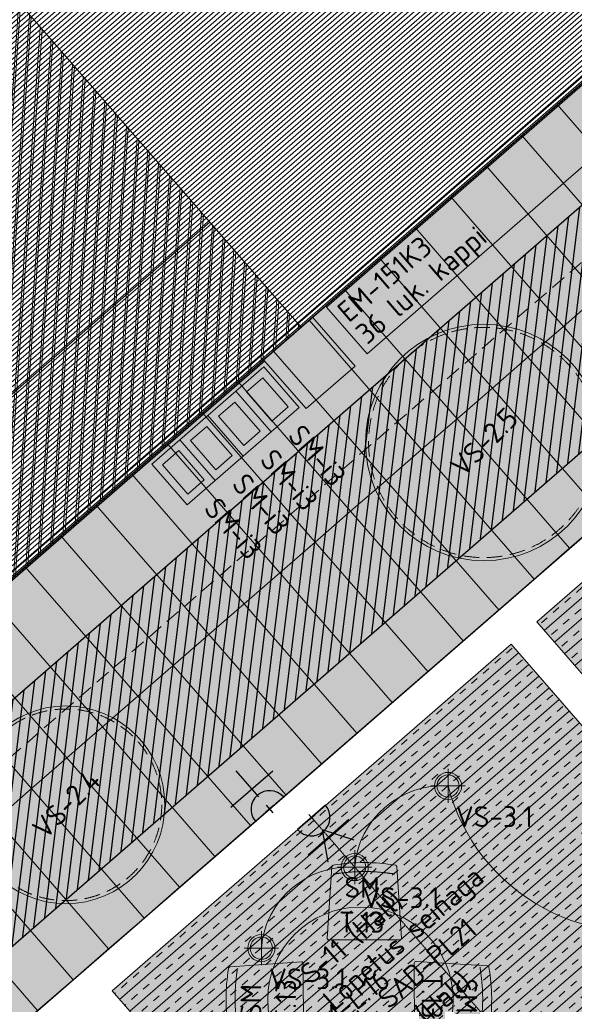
# Model space of a CAD drawing. Header units: millimetres. Extents: x 130528 to 177851, y 51760 to 113805.
# Tile 70 of 88: x 159244 to 162832, y 90464 to 96837. Entities that reach past the tile are written whole.
import ezdxf

# ---------------------------------------------------------------- set-up
doc = ezdxf.new("R2010")
doc.units = ezdxf.units.MM
doc.linetypes.add('Center', pattern=[4, 2.5, -0.5, 0.5, -0.5])
doc.linetypes.add('Hidden 100.00_ 50.00', pattern=[150, 100, -50])
doc.layers.get('0').update_dxf_attribs({"true_color": 0x000000})
for name, color, linetype, true_color in [('_SA-ELEKTER_pistikupesad', 7, 'Continuous', 0x9900cc), ('_SA-KUJA', 1, 'Continuous', 0xff0000), ('_SA-KUJA_hatch', 7, 'Continuous', 0xffd9d9), ('_SA-PIIRE', 7, 'Continuous', 0x000000)]:
    doc.layers.add(name, color=color, linetype=linetype, true_color=true_color)
for name, color, linetype, lineweight, true_color in [('_SA-LAGI', 7, 'Continuous', 9, 0x5b5b5b), ('_SA-LAGI_DIM', 250, 'Continuous', 0, 0x333333), ('_SA-LAGI_hatch', 7, 'Continuous', 5, 0x787878), ('_SA-PORAND', 7, 'Continuous', 9, 0x5b5b5b), ('_SA-PORAND_hatch', 254, 'Continuous', 9, 0xbebebe), ('_SA-PORAND_tekst', 7, 'Continuous', 9, 0x5b5b5b), ('_SA-SEIN_tekst', 250, 'Continuous', 0, 0x333333), ('_SA-SISUSTUS_kohtkindel', 7, 'Continuous', 15, 0x7f4f3f), ('_SA-SISUSTUS_lahtine', 7, 'Continuous', 18, 0x7f4f3f), ('_SA-SISUSTUS_tekst', 7, 'Continuous', 0, 0x7f4f3f), ('_SA-TREPP_tekst', 7, 'Continuous', 0, 0x000000), ('_SA-VALGUSTUS', 20, 'Continuous', 13, 0xff3f00), ('_SA-VALGUSTUS_abi', 7, 'Center', 0, 0xff9f7f), ('_SA-VALGUSTUS_valgusgrupid', 240, 'Continuous', 9, 0xff003f)]:
    doc.layers.add(name, color=color, linetype=linetype, lineweight=lineweight, true_color=true_color)
doc.styles.add('DIN Pro Light-Light', font='txt')
doc.styles.add('DIN Pro Medium-Medium', font='txt')
pattern_1 = [(41, (-9.43, -8.2), (-65.605903, 75.47096), [25, -75]), (131, (8.2, -9.43), (-75.47096, -65.605903), [25, -75])]
pattern_2 = [(41, (0, 0), (-65.605903, 75.47096), []), (41, (-32.8, 37.74), (-65.605903, 75.47096), [50, -50])]

# ---------------------------------------------------------------- blocks, each defined once
blk = doc.blocks.new('VS-2.4')
at = {"color": 0}
blk.add_circle((0, -640), 640, dxfattribs=at)
at = {"color": 0, "linetype": 'Hidden 100.00_ 50.00', "lineweight": -2}
blk.add_circle((0, -640), 620, dxfattribs=at)
at = {"color": 0, "lineweight": -2, "insert": (-258.9, -572.1), "char_height": 135, "width": 1360.328, "attachment_point": 1, "style": 'DIN Pro Medium-Medium'}
blk.add_mtext('VS-2.4', dxfattribs=at)
blk = doc.blocks.new('VS-2.5')
at = {"color": 0, "lineweight": -2}
blk.add_circle((0, -765), 765, dxfattribs=at)
at = {"color": 0, "linetype": 'Hidden 100.00_ 50.00', "lineweight": -2}
blk.add_circle((0, -765), 745, dxfattribs=at)
at = {"color": 0, "lineweight": -2, "insert": (-258.9, -697.1), "char_height": 135, "width": 1352.951, "attachment_point": 1, "style": 'DIN Pro Medium-Medium'}
blk.add_mtext('VS-2.5', dxfattribs=at)
blk = doc.blocks.new('VS-3.1')
at = {"color": 0, "linetype": 'ByBlock', "lineweight": -2}
for p, q in [((0, -110.2), (0, 110.2)), ((-110.2, 0), (110.2, 0))]:
    blk.add_line(p, q, dxfattribs=at)
for radius in [88, 72]:
    blk.add_circle((0, 0), radius, dxfattribs=at)
at = {"color": 0, "linetype": 'ByBlock', "lineweight": -2, "insert": (50, -131), "char_height": 135, "width": 1305.738, "attachment_point": 1, "style": 'DIN Pro Medium-Medium'}
blk.add_mtext('VS-3.1', dxfattribs=at)
blk = doc.blocks.new('SM-i3')
at = {"color": 0, "linetype": 'ByBlock', "lineweight": -2}
for points in [[(0, -120), (0, 120), (-350, 120), (-350, -120)], [(-50, -70), (-50, 70), (-300, 70), (-300, -70)]]:
    blk.add_lwpolyline(points, close=True, dxfattribs=at)
at = {"color": 0, "linetype": 'ByBlock', "lineweight": -2, "insert": (310.5, 71.4), "char_height": 135, "width": 1240.295, "attachment_point": 2, "style": 'DIN Pro Medium-Medium'}
blk.add_mtext('SM-i3', dxfattribs=at)
blk = doc.blocks.new('SM-T.13')
at = {"color": 0, "lineweight": -2}
blk.add_line((-188.7, -85.4), (-189.8, -85.4), dxfattribs=at)
blk.add_lwpolyline([(-241.9, -488.3, 0.433863), (-230.6, -500), (228.7, -500, 0.433863), (240, -488.3), (209.4, -27.1), (209.4, -26.9), (209.4, -26.7), (209.3, -26.5), (209.3, -26.3), (209.3, -26), (209.2, -25.8), (209.2, -25.6), (209.1, -25.4), (209.1, -25.2), (209, -25), (209, -24.7), (208.9, -24.5), (208.8, -24.3), (208.8, -24.1), (208.7, -23.9), (208.6, -23.7), (208.5, -23.5), (208.4, -23.2), (208.3, -23), (208.2, -22.8), (208.1, -22.6), (208, -22.4), (207.8, -22.2), (207.7, -22), (207.6, -21.8), (207.4, -21.6), (207.3, -21.4), (207.2, -21.2), (207, -21.1), (206.9, -20.9), (206.7, -20.7), (206.5, -20.5), (206.4, -20.3), (206.2, -20.2), (206, -20), (205.9, -19.8), (205.7, -19.7), (205.5, -19.5), (205.3, -19.4), (205.1, -19.2), (204.9, -19.1), (204.7, -18.9), (204.5, -18.8), (204.3, -18.7), (204.1, -18.5), (203.9, -18.4), (203.7, -18.3), (203.5, -18.2), (203.3, -18.1), (203.1, -18), (202.9, -17.9), (202.7, -17.8), (202.5, -17.7), (202.3, -17.6), (202, -17.5), (201.8, -17.5), (201.6, -17.4), (201.4, -17.3), (201.2, -17.3), (201, -17.2), (200.7, -17.2), (200.5, -17.1), (200.3, -17.1), (200.1, -17), (175.2, -13), (150.3, -9.6), (125.3, -6.7), (100.3, -4.3), (75.3, -2.4), (50.2, -1.1), (25.1, -0.3), (0, 0), (-25.6, -0.3), (-51, -1.1), (-76.4, -2.4), (-101.7, -4.3), (-126.9, -6.7), (-152.1, -9.6), (-177.1, -13), (-202, -17), (-202.2, -17.1), (-202.4, -17.1), (-202.7, -17.2), (-202.9, -17.2), (-203.1, -17.3), (-203.3, -17.3), (-203.5, -17.4), (-203.7, -17.5), (-203.9, -17.5), (-204.2, -17.6), (-204.4, -17.7), (-204.6, -17.8), (-204.8, -17.9), (-205, -18), (-205.2, -18.1), (-205.4, -18.2), (-205.6, -18.3), (-205.8, -18.4), (-206.1, -18.5), (-206.3, -18.7), (-206.5, -18.8), (-206.7, -18.9), (-206.8, -19.1), (-207, -19.2), (-207.2, -19.4), (-207.4, -19.5), (-207.6, -19.7), (-207.8, -19.8), (-207.9, -20), (-208.1, -20.2), (-208.3, -20.3), (-208.5, -20.5), (-208.6, -20.7), (-208.8, -20.9), (-208.9, -21.1), (-209.1, -21.2), (-209.2, -21.4), (-209.4, -21.6), (-209.5, -21.8), (-209.6, -22), (-209.7, -22.2), (-209.9, -22.4), (-210, -22.6), (-210.1, -22.8), (-210.2, -23), (-210.3, -23.2), (-210.4, -23.5), (-210.5, -23.7), (-210.6, -23.9), (-210.7, -24.1), (-210.7, -24.3), (-210.8, -24.5), (-210.9, -24.7), (-210.9, -25), (-211, -25.2), (-211.1, -25.4), (-211.1, -25.6), (-211.1, -25.8), (-211.2, -26), (-211.2, -26.3), (-211.2, -26.5), (-211.3, -26.7), (-211.3, -26.9), (-211.3, -27.1)], format="xyb", close=True, dxfattribs=at)
blk.add_open_spline([(-202.3, -74.7), (-152.9, -67.5), (-53.3, -58.4), (46.8, -58), (146.4, -66.8), (195.8, -73.9)], degree=2, dxfattribs=at)
at = {"color": 0, "linetype": 'ByBlock', "lineweight": -2, "insert": (-15.2, -93.2), "char_height": 135, "width": 965.869, "attachment_point": 2, "rotation": 359.5198, "style": 'DIN Pro Medium-Medium'}
blk.add_mtext('{\\fDIN Pro;SM}\\P{\\fDIN Pro;T.13}\\P', dxfattribs=at)
blk = doc.blocks.new('_SA pistik(syvistatud) x2')
at = {"linetype": 'ByBlock', "lineweight": -2}
blk.add_hatch(color=0, dxfattribs=at).paths.add_polyline_path([(-80.1, 0), (80.1, 0), (80.1, 1.8), (80, 3.5), (79.9, 5.3), (79.7, 7.1), (79.5, 9), (79.3, 10.8), (79, 12.6), (78.6, 14.5), (78.2, 16.3), (77.8, 18.2), (77.3, 20), (76.8, 21.9), (76.2, 23.7), (75.6, 25.5), (74.9, 27.4), (74.2, 29.2), (73.4, 31), (72.6, 32.8), (71.8, 34.6), (70.8, 36.4), (69.9, 38.2), (68.9, 39.9), (67.8, 41.7), (66.7, 43.4), (65.6, 45), (64.4, 46.7), (63.1, 48.3), (61.8, 49.9), (60.5, 51.5), (59.1, 53), (57.7, 54.5), (56.3, 56), (54.8, 57.4), (53.3, 58.8), (51.7, 60.1), (50.2, 61.4), (48.5, 62.7), (46.9, 63.9), (45.2, 65.1), (43.5, 66.2), (41.8, 67.3), (40.1, 68.3), (38.3, 69.3), (36.5, 70.3), (34.7, 71.2), (32.9, 72), (31.1, 72.8), (29.3, 73.5), (27.4, 74.2), (25.6, 74.9), (23.7, 75.5), (21.9, 76), (20, 76.5), (18.2, 77), (16.3, 77.4), (14.5, 77.8), (12.6, 78.1), (10.8, 78.4), (9, 78.6), (7.2, 78.8), (5.3, 78.9), (3.5, 79), (1.8, 79.1), (0, 79.1), (-1.8, 79.1), (-3.5, 79), (-5.3, 78.9), (-7.2, 78.8), (-9, 78.6), (-10.8, 78.4), (-12.6, 78.1), (-14.5, 77.8), (-16.3, 77.4), (-18.2, 77), (-20, 76.5), (-21.9, 76), (-23.7, 75.5), (-25.6, 74.9), (-27.4, 74.2), (-29.3, 73.5), (-31.1, 72.8), (-32.9, 72), (-34.7, 71.2), (-36.5, 70.3), (-38.3, 69.3), (-40.1, 68.3), (-41.8, 67.3), (-43.5, 66.2), (-45.2, 65.1), (-46.9, 63.9), (-48.5, 62.7), (-50.2, 61.4), (-51.7, 60.1), (-53.3, 58.8), (-54.8, 57.4), (-56.3, 56), (-57.7, 54.5), (-59.1, 53), (-60.5, 51.5), (-61.8, 49.9), (-63.1, 48.3), (-64.4, 46.7), (-65.6, 45), (-66.7, 43.4), (-67.8, 41.7), (-68.9, 39.9), (-69.9, 38.2), (-70.8, 36.4), (-71.8, 34.6), (-72.6, 32.8), (-73.4, 31), (-74.2, 29.2), (-74.9, 27.4), (-75.6, 25.5), (-76.2, 23.7), (-76.8, 21.9), (-77.3, 20), (-77.8, 18.2), (-78.2, 16.3), (-78.6, 14.5), (-79, 12.6), (-79.3, 10.8), (-79.5, 9), (-79.7, 7.1), (-79.9, 5.3), (-80, 3.5), (-80.1, 1.8)], flags=0)
at = {"color": 0, "linetype": 'ByBlock', "lineweight": -2}
for p, q in [((0.1, 68.7), (-73.6, 192.2)), ((0.1, 68.7), (73.8, 192.2)), ((116.7, 111.4), (-116.5, 111.4)), ((0.1, 17.9), (0.1, -17.9)), ((17.9, 0), (-17.8, 0))]:
    blk.add_line(p, q, dxfattribs=at)
blk.add_lwpolyline([(-80.1, 0), (80.1, 0, 0.986995)], format="xyb", close=True, dxfattribs=at)
blk = doc.blocks.new('_SA pistik(syvistatud) x1')
at = {"linetype": 'ByBlock', "lineweight": -2}
blk.add_hatch(color=0, dxfattribs=at).paths.add_polyline_path([(-80.2, 0), (80, 0), (80, 1.8), (79.9, 3.5), (79.8, 5.3), (79.6, 7.1), (79.4, 9), (79.2, 10.8), (78.9, 12.6), (78.5, 14.5), (78.1, 16.3), (77.7, 18.2), (77.2, 20), (76.7, 21.9), (76.1, 23.7), (75.5, 25.5), (74.8, 27.4), (74.1, 29.2), (73.3, 31), (72.5, 32.8), (71.7, 34.6), (70.7, 36.4), (69.8, 38.2), (68.8, 39.9), (67.7, 41.7), (66.6, 43.4), (65.5, 45), (64.3, 46.7), (63, 48.3), (61.7, 49.9), (60.4, 51.5), (59.1, 53), (57.6, 54.5), (56.2, 56), (54.7, 57.4), (53.2, 58.8), (51.7, 60.1), (50.1, 61.4), (48.5, 62.7), (46.8, 63.9), (45.1, 65.1), (43.4, 66.2), (41.7, 67.3), (40, 68.3), (38.2, 69.3), (36.5, 70.3), (34.7, 71.2), (32.8, 72), (31, 72.8), (29.2, 73.5), (27.4, 74.2), (25.5, 74.9), (23.7, 75.5), (21.8, 76), (19.9, 76.5), (18.1, 77), (16.2, 77.4), (14.4, 77.8), (12.5, 78.1), (10.7, 78.4), (8.9, 78.6), (7.1, 78.8), (5.3, 78.9), (3.5, 79), (1.7, 79.1), (-0.1, 79.1), (-1.9, 79.1), (-3.6, 79), (-5.4, 78.9), (-7.2, 78.8), (-9.1, 78.6), (-10.9, 78.4), (-12.7, 78.1), (-14.6, 77.8), (-16.4, 77.4), (-18.3, 77), (-20.1, 76.5), (-22, 76), (-23.8, 75.5), (-25.7, 74.9), (-27.5, 74.2), (-29.4, 73.5), (-31.2, 72.8), (-33, 72), (-34.8, 71.2), (-36.6, 70.3), (-38.4, 69.3), (-40.2, 68.3), (-41.9, 67.3), (-43.6, 66.2), (-45.3, 65.1), (-47, 63.9), (-48.6, 62.7), (-50.3, 61.4), (-51.8, 60.1), (-53.4, 58.8), (-54.9, 57.4), (-56.4, 56), (-57.8, 54.5), (-59.2, 53), (-60.6, 51.5), (-61.9, 49.9), (-63.2, 48.3), (-64.4, 46.7), (-65.6, 45), (-66.8, 43.4), (-67.9, 41.7), (-69, 39.9), (-70, 38.2), (-70.9, 36.4), (-71.8, 34.6), (-72.7, 32.8), (-73.5, 31), (-74.3, 29.2), (-75, 27.4), (-75.7, 25.5), (-76.3, 23.7), (-76.9, 21.9), (-77.4, 20), (-77.9, 18.2), (-78.3, 16.3), (-78.7, 14.5), (-79.1, 12.6), (-79.4, 10.8), (-79.6, 9), (-79.8, 7.1), (-80, 5.3), (-80.1, 3.5), (-80.2, 1.8)], flags=0)
at = {"color": 0, "linetype": 'ByBlock', "lineweight": -2}
for p, q in [((0, 70.7), (0, 218.6)), ((-120, 114.6), (120, 114.6)), ((0, 22), (0, -22)), ((22, 0), (-22, 0))]:
    blk.add_line(p, q, dxfattribs=at)
blk.add_lwpolyline([(-80.2, 0), (80, 0, 0.986995)], format="xyb", close=True, dxfattribs=at)
blk = doc.blocks.new('SM-L.16')
at = {"color": 0, "lineweight": -2}
blk.add_circle((0, -600), 600, dxfattribs=at)
at = {"color": 0, "linetype": 'ByBlock', "lineweight": -2, "insert": (-378.9, -506.3), "char_height": 135, "width": 1664.262, "attachment_point": 1, "style": 'DIN Pro Medium-Medium'}
blk.add_mtext('SM-L.16', dxfattribs=at)

msp = doc.modelspace()

# ---------------------------------------------------------------- hatches: boundary and pattern name
at = {"layer": '_SA-KUJA_hatch'}
h = msp.add_hatch(dxfattribs=at)
h.set_pattern_fill('Hatch1', color=256, scale=500, angle=83, style=0, pattern_type=2)
h.set_pattern_definition([(83, (1e-11, 1e-11), (-62.034134, 7.616834), [])])
h.paths.add_polyline_path([(148347.2, 74278.5), (143709.5, 79613.6), (148301.5, 83605.3), (149407.2, 82333.3), (167451.3, 98018.8), (165365, 100418.8), (163182.7, 102929.2), (162277, 102142), (162402.1, 101998.1), (156212, 96617.2), (156999.3, 95711.5), (163189.3, 101092.5), (165758.3, 98137.2), (149525.6, 84026.2), (148419.8, 85298.2), (142016.6, 79732), (147441.5, 73491.3)], flags=0)
at = {"layer": '_SA-LAGI_hatch', "true_color": 0xffd9b3}
h = msp.add_hatch(dxfattribs=at)
h.set_pattern_fill('Hatch2', color=41, scale=200, angle=86, style=0, pattern_type=2)
h.set_pattern_definition([(86, (3e-11, 2e-11), (-74.817304, 5.231736), []), (86, (-12.47, 0.87), (-74.817304, 5.231736), [])])
h.paths.add_polyline_path([(157974.1, 98401.5), (161064.1, 94846.8), (158007.2, 92189.4), (154917.1, 95744.1)], flags=0)
at = {"layer": '_SA-LAGI_hatch'}
h = msp.add_hatch(dxfattribs=at)
h.set_pattern_fill('Plus', color=256, scale=100, angle=41, style=0, pattern_type=2)
h.set_pattern_definition(pattern_1)
h.paths.add_polyline_path([(162589.1, 92939.4), (165698.8, 89362), (167653.5, 91061.2), (164543.8, 94638.6)], flags=0)
h = msp.add_hatch(dxfattribs=at)
h.set_pattern_fill('Plus', color=256, scale=100, angle=41, style=0, pattern_type=2)
h.set_pattern_definition(pattern_1)
h.paths.add_polyline_path([(159841.9, 90551.3), (162951.7, 86974), (165532.8, 89217.7), (162423, 92795)], flags=0)
at = {"layer": '_SA-PORAND_hatch', "true_color": 0xffbf00}
h = msp.add_hatch(dxfattribs=at)
h.set_pattern_fill('Hatch1', color=40, scale=200, angle=41, style=0, pattern_type=2)
h.set_pattern_definition([(41, (0, 0), (-16.4014757, 18.8677395), [])])
h.paths.add_polyline_path([(162215.4, 102088.4), (165305.4, 98533.7), (159177, 93206.3), (156086.9, 96761)], flags=0)
at = {"layer": '_SA-PORAND_hatch', "true_color": 0xdcdcdc}
for points in [[(163679.5, 95649.5), (162951.3, 96487.3), (162721.9, 96287.8), (163450.1, 95450.1)], [(163450.1, 95450.1), (162721.9, 96287.8), (162492.4, 96088.4), (163220.7, 95250.6)], [(162761.8, 94851.8), (162033.6, 95689.5), (161804.1, 95490.1), (162532.4, 94652.3)], [(162073.5, 94253.4), (161345.3, 95091.2), (161115.8, 94891.7), (161844.1, 94054)], [(163260.6, 93814.6), (162532.4, 94652.3), (162302.9, 94452.9), (163031.1, 93615.2)], [(161385.2, 93655.1), (160657, 94492.8), (160427.5, 94293.4), (161155.8, 93455.7)], [(162801.7, 93415.7), (162073.5, 94253.4), (161844.1, 94054), (162572.3, 93216.3)], [(160926.3, 93256.2), (160198.1, 94094), (159968.7, 93894.5), (160696.9, 93056.8)], [(162572.3, 93216.3), (161844.1, 94054), (161614.6, 93854.6), (162342.9, 93016.8)], [(160696.9, 93056.8), (159968.7, 93894.5), (159739.2, 93695.1), (160467.5, 92857.3)], [(160467.5, 92857.3), (159739.2, 93695.1), (159509.8, 93495.6), (160238, 92657.9)], [(162113.4, 92817.4), (161385.2, 93655.1), (161155.8, 93455.7), (161884, 92617.9)], [(159115.3, 93277.3), (158989.3, 93167.7), (159779.2, 92259), (160008.6, 92458.5), (159280.4, 93296.2), (159177, 93206.3)], [(161654.6, 92418.5), (160926.3, 93256.2), (160696.9, 93056.8), (161425.1, 92219.1)], [(159549.7, 92059.6), (158759.8, 92968.2), (158530.4, 92768.8), (159320.3, 91860.1)], [(159320.3, 91860.1), (158530.4, 92768.8), (158301, 92569.4), (159090.9, 91660.7)], [(160736.8, 91620.7), (160008.6, 92458.5), (159779.2, 92259), (160507.4, 91421.3)]]:
    msp.add_hatch(color=254, dxfattribs=at).paths.add_polyline_path(points, flags=0)
at = {"layer": '_SA-PORAND_hatch', "true_color": 0xfafafa}
for points in [[(163220.7, 95250.6), (162492.4, 96088.4), (162263, 95888.9), (162991.2, 95051.2)], [(162991.2, 95051.2), (162263, 95888.9), (162033.6, 95689.5), (162761.8, 94851.8)], [(162532.4, 94652.3), (161804.1, 95490.1), (161574.7, 95290.6), (162302.9, 94452.9)], [(162302.9, 94452.9), (161574.7, 95290.6), (161345.3, 95091.2), (162073.5, 94253.4)], [(163719.4, 94213.5), (162991.2, 95051.2), (162761.8, 94851.8), (163490, 94014)], [(161844.1, 94054), (161115.8, 94891.7), (160886.4, 94692.3), (161614.6, 93854.6)], [(163490, 94014), (162761.8, 94851.8), (162532.4, 94652.3), (163260.6, 93814.6)], [(161614.6, 93854.6), (160886.4, 94692.3), (160657, 94492.8), (161385.2, 93655.1)], [(163031.1, 93615.2), (162302.9, 94452.9), (162073.5, 94253.4), (162801.7, 93415.7)], [(162342.9, 93016.8), (161614.6, 93854.6), (161385.2, 93655.1), (162113.4, 92817.4)], [(160238, 92657.9), (159509.8, 93495.6), (159280.4, 93296.2), (160008.6, 92458.5)], [(159779.2, 92259), (158989.3, 93167.7), (158759.8, 92968.2), (159549.7, 92059.6)], [(161195.7, 92019.6), (160467.5, 92857.3), (160238, 92657.9), (160966.3, 91820.2)], [(160966.3, 91820.2), (160238, 92657.9), (160008.6, 92458.5), (160736.8, 91620.7)], [(160507.4, 91421.3), (159779.2, 92259), (159549.7, 92059.6), (160278, 91221.9)], [(159360.2, 90424.1), (158632, 91261.8), (158402.6, 91062.4), (159130.8, 90224.6)]]:
    msp.add_hatch(color=7, dxfattribs=at).paths.add_polyline_path(points, flags=0)
at = {"layer": '_SA-PORAND_hatch', "true_color": 0xbebebe}
h = msp.add_hatch(dxfattribs=at)
h.set_pattern_fill('HatchDash', color=9, scale=400, angle=41, style=0, pattern_type=2)
h.set_pattern_definition(pattern_2)
h.paths.add_polyline_path([(162589.1, 92939.4), (164543.8, 94638.6), (167889.7, 90789.5), (167361.4, 90330.3), (167125.2, 90602), (166604.4, 90149.3), (166840.6, 89877.6), (166312.3, 89418.4), (166076.1, 89690.1), (165698.8, 89362)], flags=0)
at = {"layer": '_SA-PORAND_hatch', "true_color": 0xebebeb}
for points in [[(161155.8, 93455.7), (160427.5, 94293.4), (160198.1, 94094), (160926.3, 93256.2)], [(161884, 92617.9), (161155.8, 93455.7), (160926.3, 93256.2), (161654.6, 92418.5)], [(161425.1, 92219.1), (160696.9, 93056.8), (160467.5, 92857.3), (161195.7, 92019.6)], [(160278, 91221.9), (159549.7, 92059.6), (159320.3, 91860.1), (160048.5, 91022.4)], [(160048.5, 91022.4), (159320.3, 91860.1), (159090.9, 91660.7), (159819.1, 90823)], [(159819.1, 90823), (159090.9, 91660.7), (158861.4, 91461.3), (159589.7, 90623.5)], [(159589.7, 90623.5), (158861.4, 91461.3), (158632, 91261.8), (159360.2, 90424.1)]]:
    msp.add_hatch(color=7, dxfattribs=at).paths.add_polyline_path(points, flags=0)
at = {"layer": '_SA-PORAND_hatch', "true_color": 0xbebebe}
h = msp.add_hatch(dxfattribs=at)
h.set_pattern_fill('HatchDash', color=9, scale=400, angle=41, style=0, pattern_type=2)
h.set_pattern_definition(pattern_2)
h.paths.add_polyline_path([(159841.9, 90551.3), (162423, 92795), (165768.9, 88946), (165240.6, 88486.8), (165004.5, 88758.5), (164506.4, 88325.5), (164742.5, 88053.8), (164214.2, 87594.5), (163978.1, 87866.2), (163479.9, 87433.2), (163716.1, 87161.5), (163187.8, 86702.3)], flags=0)

# ---------------------------------------------------------------- linework, layer by layer
at = {"layer": '_SA-KUJA', "color": 1, "true_color": 0xff0000}
msp.add_lwpolyline([(148347.2, 74278.5), (143709.5, 79613.6), (148301.5, 83605.3), (149407.2, 82333.3), (167451.3, 98018.8), (165365, 100418.8), (163182.7, 102929.2), (162277, 102142), (162402.1, 101998.1), (156212, 96617.2), (156999.3, 95711.5), (163189.3, 101092.5), (165758.3, 98137.2), (149525.6, 84026.2), (148419.8, 85298.2), (142016.6, 79732), (147441.5, 73491.3)], close=True, dxfattribs=at)
at = {"layer": '_SA-LAGI'}
for points in [[(168852.2, 98675.3), (145229.8, 78140.7)], [(145826.2, 81600.6), (148075.2, 83555.7), (148350.8, 83238.7), (148667.7, 83514.2), (148392.2, 83831.2), (151343.1, 86396.4), (151618.6, 86079.4), (151935.6, 86355), (151660.1, 86672), (154656.3, 89276.5), (154931.8, 88959.5), (155248.8, 89235.1), (154973.3, 89552.1), (157924.2, 92117.3), (158199.7, 91800.3), (158516.7, 92075.8), (158241.1, 92392.8), (160822.3, 94636.5), (161097.8, 94319.5), (161414.8, 94595.1), (161139.2, 94912.1), (164173.1, 97549.5)]]:
    msp.add_lwpolyline(points, dxfattribs=at)
for points in [[(157974.1, 98401.5), (161064.1, 94846.8), (158007.2, 92189.4), (154917.1, 95744.1)], [(157974.1, 98401.5), (161064.2, 94846.8), (158007.2, 92189.4), (154917.1, 95744.1)], [(162589.1, 92939.4), (165698.8, 89362), (167653.5, 91061.2), (164543.8, 94638.6)], [(159841.9, 90551.3), (162951.7, 86974), (165532.8, 89217.7), (162423, 92795)]]:
    msp.add_lwpolyline(points, close=True, dxfattribs=at)
at = {"layer": '_SA-LAGI_DIM'}
msp.add_lwpolyline([(161064.2, 94846.8), (160473.7, 95526), (157416.7, 92868.6), (158007.2, 92189.4)], close=True, dxfattribs=at)
at = {"layer": '_SA-PIIRE'}
msp.add_lwpolyline([(159177, 93206.3), (159177, 93206.3), (159183.5, 93198.8), (160828.8, 94629), (160822.3, 94636.5), (164490.1, 97825), (164469.8, 97848.4), (159156.6, 93229.7)], close=True, dxfattribs=at)
at = {"layer": '_SA-PORAND'}
for points in [[(162215.4, 102088.4), (165305.4, 98533.7), (159177, 93206.3), (156086.9, 96761)], [(163679.5, 95649.5), (162951.3, 96487.3), (162721.9, 96287.8), (163450.1, 95450.1)], [(163450.1, 95450.1), (162721.9, 96287.8), (162492.4, 96088.4), (163220.7, 95250.6)], [(163220.7, 95250.6), (162492.4, 96088.4), (162263, 95888.9), (162991.2, 95051.2)], [(162991.2, 95051.2), (162263, 95888.9), (162033.6, 95689.5), (162761.8, 94851.8)], [(162761.8, 94851.8), (162033.6, 95689.5), (161804.1, 95490.1), (162532.4, 94652.3)], [(162532.4, 94652.3), (161804.1, 95490.1), (161574.7, 95290.6), (162302.9, 94452.9)], [(162302.9, 94452.9), (161574.7, 95290.6), (161345.3, 95091.2), (162073.5, 94253.4)], [(162073.5, 94253.4), (161345.3, 95091.2), (161115.8, 94891.7), (161844.1, 94054)], [(163719.4, 94213.5), (162991.2, 95051.2), (162761.8, 94851.8), (163490, 94014)], [(161844.1, 94054), (161115.8, 94891.7), (160886.4, 94692.3), (161614.6, 93854.6)], [(163490, 94014), (162761.8, 94851.8), (162532.4, 94652.3), (163260.6, 93814.6)], [(161614.6, 93854.6), (160886.4, 94692.3), (160657, 94492.8), (161385.2, 93655.1)], [(163260.6, 93814.6), (162532.4, 94652.3), (162302.9, 94452.9), (163031.1, 93615.2)], [(162589.1, 92939.4), (164543.8, 94638.6), (167889.7, 90789.5), (167361.4, 90330.3), (167125.2, 90602), (166604.4, 90149.3), (166840.6, 89877.6), (166312.3, 89418.4), (166076.1, 89690.1), (165698.8, 89362)], [(161385.2, 93655.1), (160657, 94492.8), (160427.5, 94293.4), (161155.8, 93455.7)], [(163031.1, 93615.2), (162302.9, 94452.9), (162073.5, 94253.4), (162801.7, 93415.7)], [(161155.8, 93455.7), (160427.5, 94293.4), (160198.1, 94094), (160926.3, 93256.2)], [(162801.7, 93415.7), (162073.5, 94253.4), (161844.1, 94054), (162572.3, 93216.3)], [(160926.3, 93256.2), (160198.1, 94094), (159968.7, 93894.5), (160696.9, 93056.8)], [(162572.3, 93216.3), (161844.1, 94054), (161614.6, 93854.6), (162342.9, 93016.8)], [(160696.9, 93056.8), (159968.7, 93894.5), (159739.2, 93695.1), (160467.5, 92857.3)], [(162342.9, 93016.8), (161614.6, 93854.6), (161385.2, 93655.1), (162113.4, 92817.4)], [(160467.5, 92857.3), (159739.2, 93695.1), (159509.8, 93495.6), (160238, 92657.9)], [(162113.4, 92817.4), (161385.2, 93655.1), (161155.8, 93455.7), (161884, 92617.9)], [(160238, 92657.9), (159509.8, 93495.6), (159280.4, 93296.2), (160008.6, 92458.5)], [(161884, 92617.9), (161155.8, 93455.7), (160926.3, 93256.2), (161654.6, 92418.5)], [(159115.3, 93277.3), (158989.3, 93167.7), (159779.2, 92259), (160008.6, 92458.5), (159280.4, 93296.2), (159177, 93206.3)], [(161654.6, 92418.5), (160926.3, 93256.2), (160696.9, 93056.8), (161425.1, 92219.1)], [(159779.2, 92259), (158989.3, 93167.7), (158759.8, 92968.2), (159549.7, 92059.6)], [(161425.1, 92219.1), (160696.9, 93056.8), (160467.5, 92857.3), (161195.7, 92019.6)], [(159549.7, 92059.6), (158759.8, 92968.2), (158530.4, 92768.8), (159320.3, 91860.1)], [(161195.7, 92019.6), (160467.5, 92857.3), (160238, 92657.9), (160966.3, 91820.2)], [(159841.9, 90551.3), (163187.8, 86702.3), (163716.1, 87161.5), (163479.9, 87433.2), (163978.1, 87866.2), (164214.2, 87594.5), (164742.5, 88053.8), (164506.4, 88325.5), (165004.5, 88758.5), (165240.6, 88486.8), (165768.9, 88946), (162423, 92795)], [(159320.3, 91860.1), (158530.4, 92768.8), (158301, 92569.4), (159090.9, 91660.7)], [(160966.3, 91820.2), (160238, 92657.9), (160008.6, 92458.5), (160736.8, 91620.7)], [(160736.8, 91620.7), (160008.6, 92458.5), (159779.2, 92259), (160507.4, 91421.3)], [(160507.4, 91421.3), (159779.2, 92259), (159549.7, 92059.6), (160278, 91221.9)], [(160278, 91221.9), (159549.7, 92059.6), (159320.3, 91860.1), (160048.5, 91022.4)], [(160048.5, 91022.4), (159320.3, 91860.1), (159090.9, 91660.7), (159819.1, 90823)], [(159819.1, 90823), (159090.9, 91660.7), (158861.4, 91461.3), (159589.7, 90623.5)], [(159589.7, 90623.5), (158861.4, 91461.3), (158632, 91261.8), (159360.2, 90424.1)], [(159360.2, 90424.1), (158632, 91261.8), (158402.6, 91062.4), (159130.8, 90224.6)]]:
    msp.add_lwpolyline(points, close=True, dxfattribs=at)
for points in [[(168852.2, 98675.3), (150905.2, 83074.3), (154165.8, 79323.3)], [(154973.3, 89552.1), (157924.2, 92117.3), (158199.7, 91800.3), (158516.7, 92075.8), (158241.1, 92392.8), (158007.2, 92189.4), (154917.1, 95744.1), (156086.9, 96761), (159177, 93206.3), (160822.3, 94636.5), (161097.8, 94319.5), (161414.8, 94595.1), (161139.2, 94912.1), (164173.2, 97549.4)]]:
    msp.add_lwpolyline(points, dxfattribs=at)
at = {"layer": '_SA-SISUSTUS_kohtkindel'}
msp.add_lwpolyline([(161491.6, 94675.1), (164358.8, 97167.5), (164096.3, 97469.4), (161229.2, 94977)], close=True, dxfattribs=at)
at = {"layer": '_SA-TREPP_tekst', "color": 1, "linetype": 'Hidden 100.00_ 50.00', "true_color": 0xff0000}
msp.add_lwpolyline([(143988.1, 78891.5), (165294.3, 97360.3), (161566.3, 101661.1), (140260, 83192.3)], close=True, dxfattribs=at)
at = {"layer": '_SA-VALGUSTUS_abi'}
msp.add_line((161132.5, 91673.2), (164242.2, 88095.8), dxfattribs=at)
at = {"layer": '_SA-VALGUSTUS_valgusgrupid'}
for centre in [(161980.1, 91307.8), (161376.3, 90782.9)]:
    msp.add_arc(centre, 570.5, 86.48645, 175.51356, dxfattribs=at)
at = {"layer": '_SA-VALGUSTUS_valgusgrupid', "extrusion": (0, 0, -1)}
msp.add_arc((-163234.1, 92194), 1259.5, 251.43517, 345.43416, dxfattribs=at)

# ---------------------------------------------------------------- block references
at = {"layer": '_SA-ELEKTER_pistikupesad', "yscale": 1.499999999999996, "zscale": 1.5}
for name, p, xscale, rotation in [('_SA pistik(syvistatud) x1', (160859.7, 91727.6), 1.499999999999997, 41.00000183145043), ('_SA pistik(syvistatud) x2', (161132.6, 91673.3), 1.499999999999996, 221.0000018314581)]:
    msp.add_blockref(name, p, dxfattribs=dict(at, xscale=xscale, rotation=rotation))
at = {"layer": '_SA-SISUSTUS_lahtine'}
for name, p, rotation in [('SM-i3', (160961.6, 94247.5), 311.0000023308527), ('SM-i3', (160780.5, 94090.1), 311.0000023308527), ('SM-i3', (160599.4, 93932.6), 311.0000023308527), ('SM-i3', (160418.2, 93775.2), 311.0000023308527), ('SM-L.16', (161081.9, 90968.2), 37.66135080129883), ('SM-T.13', (161474.6, 91381.5), 359.9999999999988), ('SM-T.13', (160579.1, 90496.6), 90.26026611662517), ('SM-T.13', (162297.5, 90502.5), 270.2602661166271)]:
    msp.add_blockref(name, p, dxfattribs=dict(at, rotation=rotation))
at = {"layer": '_SA-VALGUSTUS', "rotation": 45.62056277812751}
for name, p in [('VS-2.5', (161699.5, 94635.6)), ('VS-2.4', (159085.6, 92203))]:
    msp.add_blockref(name, p, dxfattribs=at)
at = {"layer": '_SA-VALGUSTUS'}
for p in [(162015.1, 91877.3), (161411.3, 91352.4), (160807.5, 90827.6)]:
    msp.add_blockref('VS-3.1', p, dxfattribs=at)

# ---------------------------------------------------------------- texts
at = {"layer": '_SA-PORAND_tekst', "insert": (161464.5, 90147.6), "char_height": 135, "width": 2065.574, "attachment_point": 1, "rotation": 41, "style": 'DIN Pro Medium-Medium'}
msp.add_mtext('P-10 (Hall)', dxfattribs=at)
at = {"layer": '_SA-SEIN_tekst', "insert": (161044.1, 90688.7), "char_height": 135, "width": 3040.82, "attachment_point": 1, "rotation": 41, "style": 'DIN Pro Medium-Medium'}
msp.add_mtext('{\\fDIN Pro;S-11 (Hall)}\\P{\\fDIN Pro;Lõpetus seinaga }\\P{\\fDIN Pro;vt. SAD-PL21}\\P', dxfattribs=at)
at = {"layer": '_SA-SISUSTUS_tekst', "char_height": 135, "attachment_point": 1, "rotation": 40.78811}
for s, insert, width, style in [('36 luk. kappi', (161404.1, 94831.7), 2332.623, 'DIN Pro Light-Light'), ('EM-151K3', (161285.6, 94973.1), 1996.23, 'DIN Pro Medium-Medium')]:
    msp.add_mtext(s, dxfattribs=dict(at, insert=insert, width=width, style=style))

doc.saveas('drawing.dxf')
